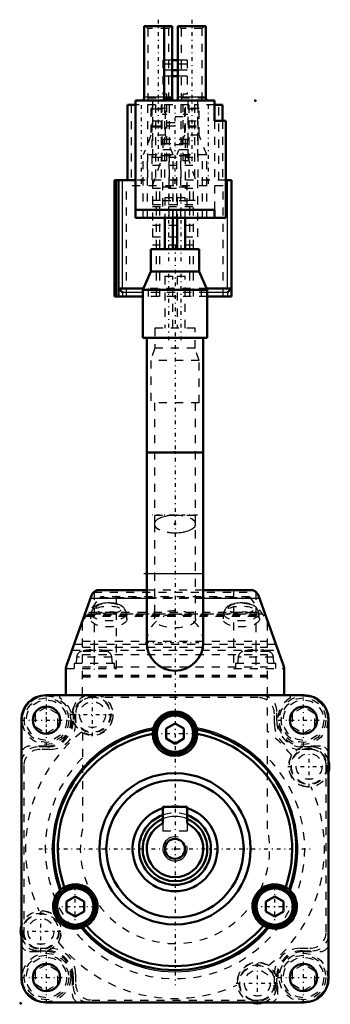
# Model space of a CAD drawing. Header units: millimetres. Extents: x -19 to 19, y -19 to 103.
import ezdxf

# ---------------------------------------------------------------- set-up
doc = ezdxf.new("R2010")
doc.units = ezdxf.units.MM
doc.linetypes.add('Center', pattern=[1.5, 0.45, -0.5, 0.05, -0.5])
doc.linetypes.add('Dashed', pattern=[2, 1, -1])
for name, color, linetype, lineweight in [('2d ConnectionPoints', 7, 'Continuous', 50), ('AM_0', 7, 'Continuous', 50), ('AM_4', 3, 'Continuous', 25), ('AM_5', 3, 'Continuous', 25), ('AM_7', 7, 'Center', 25), ('AM_9', 6, 'Dashed', 25)]:
    doc.layers.add(name, color=color, linetype=linetype, lineweight=lineweight)

# ---------------------------------------------------------------- blocks, each defined once
blk = doc.blocks.new('1_MHMF_Connector_9_Pin_A6_0_in_MSMF5AZL1S2_2')
at = {"layer": 'AM_0'}
for p, q in [((-5.87, 92), (-5.87, 82.7)), ((-4.9, 92), (-5.87, 92)), ((5.86, 92), (4.9, 92)), ((5.86, 92), (5.86, 90.04)), ((-7.5, 82.7), (-7.5, 68.3)), ((-4.9, 82.7), (-7.5, 82.7)), ((-7, 68.3), (-7, 82.7)), ((7, 82.7), (6.3, 82.7)), ((7, 68.3), (7, 82.7)), ((-4, 68.3), (-7.5, 68.3)), ((-3.93, 69.3), (-7, 69.3)), ((-7, 69.3), (-6.5, 68.8)), ((7, 69.3), (3.93, 69.3)), ((4, 68.3), (7, 68.3)), ((6.5, 68.8), (7, 69.3))]:
    blk.add_line(p, q, dxfattribs=at)
at = {"layer": 'AM_4'}
for p, q in [((-7.25, 68.3), (-7.25, 82.7)), ((-6.5, 69.3), (-6.5, 82.7)), ((6.5, 69.3), (6.5, 82.7)), ((-4, 68.8), (-6.5, 68.8)), ((-6.5, 68.8), (-6.5, 68.3)), ((6.5, 68.8), (4, 68.8)), ((6.5, 68.8), (6.5, 68.3))]:
    blk.add_line(p, q, dxfattribs=at)
at = {"layer": 'AM_7'}
for p, q in [((-4.14, 82.23), (-4.14, 92.46)), ((0, 82.23), (0, 92.46)), ((4.14, 82.23), (4.14, 92.46))]:
    blk.add_line(p, q, dxfattribs=at)
at = {"layer": 'AM_9'}
for p, q in [((-5.44, 92), (-5.44, 82.7)), ((-2.42, 92), (-4.9, 92)), ((-3.42, 92), (-3.42, 82.7)), ((-2.84, 82.7), (-2.84, 92)), ((-2.42, 92), (-2.42, 82.7)), ((1.72, 92), (-1.73, 92)), ((-1.73, 92), (-1.73, 82.7)), ((-1.3, 92), (-1.3, 82.7)), ((-0.73, 92), (-0.73, 82.7)), ((0.72, 92), (0.72, 82.7)), ((1.3, 82.7), (1.3, 92)), ((1.72, 92), (1.72, 82.7)), ((4.9, 92), (2.41, 92)), ((2.41, 92), (2.41, 82.7)), ((2.84, 92), (2.84, 82.7)), ((5.44, 82.7), (5.44, 92)), ((5.86, 90.04), (5.86, 82.7)), ((-1.5, 87.7), (-1.5, 85.7)), ((1.5, 87.7), (-1.5, 87.7)), ((1.5, 87.7), (1.5, 85.7)), ((1.5, 87.2), (-1.5, 87.2)), ((-2.8, 82), (-1.5, 85.7)), ((1.5, 86.45), (-1.5, 86.45)), ((1.5, 85.7), (-1.5, 85.7)), ((1.5, 85.7), (2.8, 82)), ((-6, 68.3), (-6, 82)), ((-2.3, 82), (-6, 82)), ((6.3, 82.7), (-4.9, 82.7)), ((-2.8, 82.7), (-2.8, 74.7)), ((-2.8, 81.71), (2.8, 81.71)), ((-2.3, 68.3), (-2.3, 82)), ((-1.86, 68.3), (-1.86, 82)), ((1.84, 82), (-1.86, 82)), ((-1.5, 79.45), (-1.5, 82.7)), ((1.5, 81.82), (-1.5, 81.82)), ((1.5, 79.45), (1.5, 82.7)), ((1.84, 68.3), (1.84, 82)), ((5.98, 82), (2.28, 82)), ((2.28, 68.3), (2.28, 82)), ((2.8, 82.7), (2.8, 74.7)), ((5.98, 68.3), (5.98, 82)), ((-2.8, 80.2), (-1.5, 80.2)), ((-2.8, 79.68), (2.8, 79.68)), ((-2.8, 79.45), (2.8, 79.45)), ((-1.5, 80.19), (1.5, 80.19)), ((1.5, 80.2), (2.8, 80.2)), ((-2.8, 77.12), (2.8, 77.12)), ((-2.8, 75.7), (2.8, 75.7)), ((-2.8, 74.7), (2.8, 74.7)), ((4, 68.8), (-4, 68.8)), ((4, 68.3), (-4, 68.3)), ((3.93, 69.3), (-3.93, 69.3)), ((-3.3, 68.3), (-3.3, 69.3)), ((3.3, 68.3), (3.3, 69.3))]:
    blk.add_line(p, q, dxfattribs=at)
blk = doc.blocks.new('2_Cable_Brake_Top_01_CE01_MSMF_0_in_MSMF5AZL1S2_2')
at = {"layer": 'AM_7'}
for p, q in [((-0.75, 62.92), (-0.75, 71.17)), ((0.75, 62.92), (0.75, 71.17)), ((2.8, 41.25), (-2.81, 41.25))]:
    blk.add_line(p, q, dxfattribs=at)
at = {"layer": 'AM_9'}
for p, q in [((-1.25, 70.8), (-0.25, 70.8)), ((-1.25, 70.8), (-1.25, 64.4)), ((-0.25, 64.4), (-0.25, 70.8)), ((0.25, 70.8), (1.25, 70.8)), ((0.25, 70.8), (0.25, 64.4)), ((1.25, 64.4), (1.25, 70.8)), ((2.48, 64.4), (-2.48, 64.4)), ((-2.48, 64.4), (-2.48, 61.9)), ((2.48, 61.9), (2.48, 64.4)), ((-2.48, 61.9), (-3, 60.4)), ((2.48, 61.9), (-2.48, 61.9)), ((3, 60.4), (2.48, 61.9)), ((3, 60.4), (-3, 60.4)), ((-3, 60.4), (-3, 55.15)), ((3, 55.15), (3, 60.4)), ((3, 55.15), (-3, 55.15)), ((-2.55, 55.15), (-2.55, 40.16)), ((2.55, 40.16), (2.55, 55.15)), ((-2.55, 41.25), (2.55, 41.25))]:
    blk.add_line(p, q, dxfattribs=at)
for start_param, end_param in [(6.283185, 10.995574), (4.712389, 6.283185)]:
    blk.add_ellipse((0, 40.16), major_axis=(2.55, 0), ratio=0.422618, start_param=start_param, end_param=end_param, dxfattribs=at)
blk = doc.blocks.new('3_Cable_Brake_Top_01_CE02_MSMF_0_in_MSMF5AZL1S2_2')
at = {"layer": 'AM_9'}
for p, q in [((-2.55, 40.16), (-2.55, 28.39)), ((2.55, 28.39), (2.55, 40.16)), ((-11.45, 28.15), (-9.22, 31.18)), ((-9.33, 31.04), (9.33, 31.04)), ((-9.29, 31.08), (9.29, 31.08)), ((9.22, 31.18), (-9.22, 31.18)), ((9.22, 31.18), (11.45, 28.15)), ((-10.65, 29.25), (10.65, 29.25)), ((-11.45, 19), (-11.45, 28.15)), ((-10.98, 28.79), (10.98, 28.79)), ((-10.88, 28.92), (10.88, 28.92)), ((10.82, 29.01), (-10.82, 29.01)), ((-10.78, 29.07), (10.78, 29.07)), ((-10.38, 29.14), (-10.45, 28.43)), ((-5.95, 28.43), (-6.02, 29.14)), ((6.02, 29.14), (5.95, 28.43)), ((10.45, 28.43), (10.38, 29.14)), ((11.45, 19), (11.45, 28.15)), ((-11.45, 25.7), (11.45, 25.7)), ((-11.45, 24.95), (11.45, 24.95)), ((-11.45, 24.04), (11.45, 24.04)), ((-11.45, 22.49), (11.45, 22.49)), ((-11.45, 21.48), (11.45, 21.48)), ((-11.45, 21.37), (11.45, 21.37)), ((-11.45, 21.36), (11.45, 21.36)), ((-11.45, 21.29), (11.45, 21.29))]:
    blk.add_line(p, q, dxfattribs=at)
for points in [[(-8.2, 30.42), (-8.33, 30.42), (-8.56, 30.4), (-8.8, 30.38), (-9.03, 30.33), (-9.25, 30.27), (-9.46, 30.2), (-9.67, 30.1), (-9.85, 29.99), (-9.99, 29.88), (-10.12, 29.75), (-10.21, 29.61), (-10.29, 29.47), (-10.35, 29.32), (-10.38, 29.16), (-10.38, 29.14)], [(-6.02, 29.14), (-6.02, 29.15), (-6.05, 29.32), (-6.11, 29.47), (-6.19, 29.61), (-6.28, 29.75), (-6.4, 29.87), (-6.53, 29.98), (-6.69, 30.08), (-6.88, 30.17), (-7.09, 30.25), (-7.31, 30.32), (-7.54, 30.37), (-7.78, 30.4), (-8.01, 30.42), (-8.2, 30.42)], [(8.2, 30.42), (8.07, 30.42), (7.84, 30.4), (7.6, 30.38), (7.37, 30.33), (7.15, 30.27), (6.94, 30.2), (6.73, 30.1), (6.55, 29.99), (6.41, 29.88), (6.28, 29.75), (6.19, 29.61), (6.11, 29.47), (6.05, 29.32), (6.02, 29.16), (6.02, 29.14)], [(10.38, 29.14), (10.38, 29.15), (10.35, 29.32), (10.29, 29.47), (10.21, 29.61), (10.12, 29.75), (10, 29.87), (9.87, 29.98), (9.71, 30.08), (9.52, 30.17), (9.31, 30.25), (9.09, 30.32), (8.86, 30.37), (8.62, 30.4), (8.39, 30.42), (8.2, 30.42)]]:
    blk.add_lwpolyline(points, dxfattribs=at)
for start_param, end_param in [(1.570796, 3.141593), (0, 1.570796), (3.141593, 6.283185)]:
    blk.add_ellipse((0, 40.17), major_axis=(2.55, 0), ratio=0.422618, start_param=start_param, end_param=end_param, dxfattribs=at)
for centre, major_axis in [((-8.2, 28.39), (2.25, 0)), ((-8.2, 29.1), (2.18, 0)), ((-8.2, 29.73), (-1.6, 0)), ((0, 28.39), (2.55, 0)), ((8.2, 28.39), (2.25, 0)), ((8.2, 29.1), (2.18, 0)), ((8.2, 29.73), (-1.6, 0))]:
    blk.add_ellipse(centre, major_axis=major_axis, ratio=0.422618, dxfattribs=at)
blk = doc.blocks.new('4_Motor_Connector_2_0_in_MSMF5AZL1S2_2')
at = {"layer": 'AM_0'}
for p, q in [((-3.8, 101.74), (-3.8, 92.94)), ((-0.35, 101.74), (-3.8, 101.74)), ((-1.35, 101.74), (-1.35, 92.94)), ((-0.35, 92.84), (-0.35, 101.74)), ((0.34, 92.84), (0.34, 101.74)), ((3.8, 101.74), (0.34, 101.74)), ((3.8, 92.94), (3.8, 101.74)), ((0.34, 97.54), (-0.35, 97.54)), ((0.34, 96.29), (-0.35, 96.29)), ((0.34, 95.54), (-0.35, 95.54)), ((-4.9, 78.04), (-4.9, 92.54)), ((4.9, 92.54), (-4.9, 92.54)), ((-4.1, 92.55), (-4.1, 92.54)), ((-1.76, 92.55), (-4.1, 92.55)), ((-1.76, 92.54), (-1.76, 92.55)), ((-0.34, 92.82), (-1.37, 92.82)), ((-0.34, 92.82), (-0.35, 92.84)), ((4.09, 92.55), (0.14, 92.55)), ((4.09, 92.55), (4.09, 92.54)), ((4.9, 90.04), (4.9, 92.54)), ((6.3, 90.04), (4.9, 90.04)), ((6.3, 90.04), (6.3, 78.04)), ((4.9, 79.04), (-4.9, 79.04)), ((6.3, 78.04), (-4.9, 78.04)), ((4.9, 79.04), (4.9, 78.04))]:
    blk.add_line(p, q, dxfattribs=at)
for points in [[(-3.8, 92.94), (-3.8, 92.9), (-3.81, 92.87), (-3.81, 92.83), (-3.82, 92.8), (-3.84, 92.77), (-3.85, 92.74), (-3.87, 92.71), (-3.89, 92.68), (-3.92, 92.65), (-3.94, 92.63), (-3.97, 92.61), (-4, 92.59), (-4.03, 92.57), (-4.06, 92.56), (-4.1, 92.55)], [(-1.76, 92.55), (-1.73, 92.54), (-1.69, 92.54), (-1.66, 92.54), (-1.65, 92.54)], [(-1.37, 92.82), (-1.38, 92.73), (-1.38, 92.64), (-1.36, 92.58), (-1.34, 92.54), (-1.33, 92.54), (-1.33, 92.54)], [(-1.35, 92.94), (-1.35, 92.9), (-1.36, 92.87), (-1.36, 92.83), (-1.37, 92.82)], [(-0.05, 92.54), (-0.07, 92.54), (-0.1, 92.54), (-0.12, 92.55), (-0.15, 92.56), (-0.17, 92.57), (-0.2, 92.58), (-0.22, 92.59), (-0.24, 92.61), (-0.26, 92.63), (-0.27, 92.64), (-0.29, 92.67), (-0.3, 92.69), (-0.32, 92.71), (-0.33, 92.73), (-0.33, 92.76), (-0.34, 92.79), (-0.34, 92.81), (-0.34, 92.82)], [(0.14, 92.55), (0.26, 92.62), (0.31, 92.7), (0.34, 92.79), (0.34, 92.84)], [(4.09, 92.55), (4.06, 92.56), (4.03, 92.58), (4, 92.59), (3.97, 92.61), (3.94, 92.63), (3.92, 92.66), (3.89, 92.68), (3.87, 92.71), (3.85, 92.74), (3.84, 92.77), (3.82, 92.8), (3.81, 92.84), (3.81, 92.87), (3.8, 92.9), (3.8, 92.94)]]:
    blk.add_lwpolyline(points, dxfattribs=at)
blk.add_arc((0.04, 92.84), 0.3, 270, 287.5901, dxfattribs=at)
at = {"layer": 'AM_4'}
for p, q in [((-1.35, 92.94), (-3.8, 92.94)), ((3.8, 92.94), (0.34, 92.94))]:
    blk.add_line(p, q, dxfattribs=at)
at = {"layer": 'AM_7'}
for p, q in [((-2.07, 102.53), (-2.07, 85.01)), ((2.07, 102.53), (2.07, 85.01))]:
    blk.add_line(p, q, dxfattribs=at)
at = {"layer": 'AM_9'}
for p, q in [((-3.67, 101.74), (-3.37, 101.44)), ((-3.37, 101.44), (-3.37, 92.54)), ((-0.77, 101.44), (-3.37, 101.44)), ((-1.35, 92.84), (-1.35, 101.74)), ((-0.77, 101.44), (-0.47, 101.74)), ((-0.77, 92.54), (-0.77, 101.44)), ((0.47, 101.74), (0.77, 101.44)), ((0.77, 101.44), (0.77, 92.54)), ((3.37, 101.44), (0.77, 101.44)), ((3.37, 101.44), (3.67, 101.74)), ((3.37, 92.54), (3.37, 101.44)), ((-1.5, 97.54), (-1.5, 93.34)), ((-0.35, 97.54), (-1.5, 97.54)), ((1.5, 97.54), (0.34, 97.54)), ((1.5, 97.54), (1.5, 93.34)), ((1.5, 97.04), (-1.5, 97.04)), ((-0.35, 96.29), (-1.5, 96.29)), ((1.5, 96.29), (0.34, 96.29)), ((-0.35, 95.54), (-1.5, 95.54)), ((1.5, 95.54), (0.34, 95.54)), ((-0.35, 92.84), (-3.81, 92.84)), ((-2.8, 92.54), (-2.8, 84.54)), ((-1.76, 92.55), (-0.14, 92.55)), ((-1.6, 85.09), (-1.6, 92.54)), ((-1, 93.34), (-1.5, 93.34)), ((-0.35, 92.94), (-1.35, 92.94)), ((-1.35, 92.78), (-0.34, 92.78)), ((-1, 85.09), (-1, 93.34)), ((3.81, 92.84), (0.34, 92.84)), ((1, 85.09), (1, 93.34)), ((1.5, 93.34), (1, 93.34)), ((1.6, 92.54), (1.6, 85.09)), ((2.8, 92.54), (2.8, 84.54)), ((-2.98, 91.54), (-2.98, 88.26)), ((-1.16, 91.54), (-2.98, 91.54)), ((-2.8, 91.53), (-1.6, 91.53)), ((-1.16, 88.26), (-1.16, 91.54)), ((1.16, 91.54), (1.16, 88.26)), ((2.98, 91.54), (1.16, 91.54)), ((1.6, 91.53), (2.8, 91.53)), ((2.98, 88.26), (2.98, 91.54)), ((-1.6, 90.84), (-1, 90.84)), ((1, 90.54), (-1, 90.54)), ((1, 90.84), (1.6, 90.84)), ((-2.8, 90.04), (-1.6, 90.04)), ((-2.8, 89.42), (-1.6, 89.42)), ((-2.8, 89.29), (-1.6, 89.29)), ((-1, 89.82), (1, 89.82)), ((-1, 89.42), (1, 89.42)), ((1.6, 90.04), (2.8, 90.04)), ((1.6, 89.42), (2.8, 89.42)), ((1.6, 89.29), (2.8, 89.29)), ((4.9, 90.04), (4.9, 79.04)), ((-2.98, 88.26), (-3.92, 85.81)), ((-1.16, 88.26), (-2.98, 88.26)), ((-0.22, 85.81), (-1.16, 88.26)), ((1.16, 88.26), (0.22, 85.81)), ((2.98, 88.26), (1.16, 88.26)), ((3.92, 85.81), (2.98, 88.26)), ((1, 87.04), (-1, 87.04)), ((-3.92, 78.04), (-3.92, 85.81)), ((-0.22, 85.81), (-3.92, 85.81)), ((-3.42, 78.04), (-3.42, 85.81)), ((-2.8, 85.54), (2.8, 85.54)), ((-0.72, 78.04), (-0.72, 85.81)), ((-0.22, 78.04), (-0.22, 85.81)), ((0.22, 78.04), (0.22, 85.81)), ((3.92, 85.81), (0.22, 85.81)), ((0.72, 78.04), (0.72, 85.81)), ((3.42, 78.04), (3.42, 85.81)), ((3.92, 78.04), (3.92, 85.81)), ((-2.8, 84.54), (2.8, 84.54)), ((-1, 85.09), (-1.6, 85.09)), ((1.6, 85.09), (1, 85.09))]:
    blk.add_line(p, q, dxfattribs=at)
for points in [[(-1.35, 92.78), (-1.35, 92.81), (-1.35, 92.83), (-1.35, 92.84)], [(-1.23, 92.54), (-1.24, 92.54), (-1.25, 92.54), (-1.26, 92.55), (-1.27, 92.56), (-1.28, 92.57), (-1.29, 92.58), (-1.3, 92.59), (-1.31, 92.61), (-1.32, 92.63), (-1.32, 92.64), (-1.33, 92.67), (-1.34, 92.69), (-1.34, 92.71), (-1.34, 92.73), (-1.35, 92.76), (-1.35, 92.78)], [(0.14, 92.55), (0.16, 92.56), (0.17, 92.57)]]:
    blk.add_lwpolyline(points, dxfattribs=at)
blk = doc.blocks.new('5_Cable_Motor_Top_01_MSMF_0_in_MSMF5AZL1S2_2')
at = {"layer": 'AM_0'}
for p, q in [((-1.25, 78.0374), (-1.25, 74.1373)), ((-0.25, 74.1373), (-0.25, 78.0374)), ((0.25, 78.0374), (0.25, 74.1373)), ((1.25, 74.1373), (1.25, 78.0374)), ((-2.9985, 74.1373), (-2.9985, 71.4078)), ((2.9985, 74.1373), (-2.9985, 74.1373)), ((2.9985, 71.4078), (2.9985, 74.1373)), ((-2.9985, 71.4078), (-3.9996, 69.1374)), ((2.9985, 71.4078), (-2.9985, 71.4078)), ((3.9996, 69.1374), (2.9985, 71.4078)), ((-3.9996, 69.1374), (-3.9996, 63.2078)), ((3.9996, 69.1374), (-3.9996, 69.1374)), ((3.9996, 63.2078), (3.9996, 69.1374)), ((3.9996, 63.2078), (-3.9996, 63.2078)), ((-3.5002, 63.2078), (-3.5002, 49.0312)), ((3.5002, 49.0312), (3.5002, 63.2078)), ((-3.5002, 49.0312), (3.5002, 49.0312))]:
    blk.add_line(p, q, dxfattribs=at)
at = {"layer": 'AM_7'}
for p, q in [((-0.75, 72.6624), (-0.75, 80.9124)), ((0.75, 72.6624), (0.75, 80.9124)), ((0, 74.6838), (0, -16.8601))]:
    blk.add_line(p, q, dxfattribs=at)
at = {"layer": 'AM_9'}
for p, q in [((-1.25, 80.5374), (-1.25, 78.0374)), ((-1.25, 80.5374), (-0.25, 80.5374)), ((-0.25, 78.0374), (-0.25, 80.5374)), ((0.25, 80.5374), (0.25, 78.0374)), ((0.25, 80.5374), (1.25, 80.5374)), ((1.25, 78.0374), (1.25, 80.5374))]:
    blk.add_line(p, q, dxfattribs=at)
blk = doc.blocks.new('6_Cable_Motor_Bottom_01_CM2_MSMF_0_in_MSMF5AZL1S2_2')
at = {"layer": 'AM_0'}
for p, q in [((-3.5, 49.03), (-3.5, 25.53)), ((-3.5, 49.03), (3.5, 49.03)), ((3.5, 25.53), (3.5, 49.03)), ((-3.5, 32), (-9.37, 32)), ((9.37, 32), (3.5, 32)), ((-10.32, 31.34), (-13.44, 22.66)), ((13.44, 22.66), (10.32, 31.34)), ((-13.5, 22.33), (-13.5, 19)), ((13.5, 22.33), (13.5, 19))]:
    blk.add_line(p, q, dxfattribs=at)
for points in [[(-10.32, 31.34), (-10.28, 31.42), (-10.24, 31.5), (-10.2, 31.57), (-10.14, 31.64), (-10.08, 31.7), (-10.02, 31.76), (-9.95, 31.82), (-9.88, 31.86), (-9.8, 31.9), (-9.72, 31.94), (-9.64, 31.97), (-9.55, 31.98), (-9.46, 32), (-9.38, 32), (-9.37, 32)], [(9.37, 32), (9.46, 32), (9.55, 31.98), (9.63, 31.97), (9.72, 31.94), (9.8, 31.91), (9.87, 31.87), (9.95, 31.82), (10.02, 31.77), (10.08, 31.71), (10.14, 31.64), (10.19, 31.57), (10.24, 31.5), (10.28, 31.42), (10.31, 31.34), (10.32, 31.34)]]:
    blk.add_lwpolyline(points, dxfattribs=at)
for centre, radius, start, end in [((0, 25.53), 3.5, 180, 0), ((-12.5, 22.33), 1, 160.1862, 180), ((12.5, 22.33), 1, 360, 19.8138)]:
    blk.add_arc(centre, radius, start, end, dxfattribs=at)
at = {"layer": 'AM_4'}
for p, q in [((-3.5, 34.03), (3.5, 34.03)), ((-10.44, 31), (-3.5, 31)), ((3.5, 31), (10.44, 31))]:
    blk.add_line(p, q, dxfattribs=at)
at = {"layer": 'AM_7'}
for p, q in [((-3.85, 34.03), (3.85, 34.03)), ((-10, 24.76), (-10, 22.18)), ((-3.68, 25.53), (3.68, 25.53)), ((10, 24.76), (10, 22.18))]:
    blk.add_line(p, q, dxfattribs=at)
at = {"layer": 'AM_9'}
for p, q in [((-10.06, 31.73), (10.06, 31.73)), ((-10, 31.78), (-10, 22.3)), ((-7.25, 22.3), (-7.25, 32)), ((3.5, 32), (-3.5, 32)), ((7.25, 32), (7.25, 22.3)), ((10, 31.78), (10, 22.3)), ((-3.5, 31), (3.5, 31)), ((-12.75, 24.58), (12.75, 24.58)), ((-12.49, 25.32), (12.49, 25.32)), ((-8.4, 24.42), (-11.6, 24.42)), ((11.6, 24.42), (8.4, 24.42)), ((-12.18, 23.72), (-12.25, 22.94)), ((-7.82, 23.72), (-12.18, 23.72)), ((-7.75, 22.94), (-7.82, 23.72)), ((7.82, 23.72), (7.75, 22.94)), ((12.18, 23.72), (7.82, 23.72)), ((12.25, 22.94), (12.18, 23.72)), ((-13.5, 22.3), (-7.25, 22.3)), ((-7.5, 22.94), (-12.5, 22.94)), ((-12.5, 22.94), (-12.5, 22.3)), ((-7.5, 22.3), (-7.5, 22.94)), ((7.25, 22.3), (13.5, 22.3)), ((12.5, 22.94), (7.5, 22.94)), ((7.5, 22.94), (7.5, 22.3)), ((12.5, 22.3), (12.5, 22.94))]:
    blk.add_line(p, q, dxfattribs=at)
for centre, radius, start, end in [((0, 25.53), 3.5, 0, 180), ((-11.38, 23.65), 0.8, 105.4427, 175), ((-10, 18.64), 6, 74.5573, 105.4427), ((-8.62, 23.65), 0.8, 5, 74.5573), ((8.62, 23.65), 0.8, 105.4427, 175), ((10, 18.64), 6, 74.5573, 105.4427), ((11.38, 23.65), 0.8, 5, 74.5573)]:
    blk.add_arc(centre, radius, start, end, dxfattribs=at)
blk = doc.blocks.new('7_MSMF5A2LNoWith_key_b_0_in_MSMF5AZL1S2_2')
at = {"layer": 'AM_0'}
for p, q in [((16, 19), (-16, 19)), ((-19, 16), (-19, -16)), ((19, -16), (19, 16)), ((-2.7, 14.75), (-2.75, 14.24)), ((0, 15.5), (-1.08, 14.87)), ((-1.08, 14.87), (-1.08, 13.63)), ((1.08, 14.87), (0, 15.5)), ((1.08, 13.63), (1.08, 14.87)), ((2.75, 14.24), (2.7, 14.75)), ((-1.08, 13.63), (0, 13)), ((0, 13), (1.08, 13.63)), ((-1.5, 5.2), (1.5, 5.2)), ((-1.5, 5.2), (-1.5, 3.16)), ((1.5, 5.2), (1.5, 3.16)), ((-13.7, -4.74), (-14.13, -5.04)), ((14.13, -5.04), (13.7, -4.74)), ((-12.34, -5.88), (-13.42, -6.5)), ((-11.26, -6.5), (-12.34, -5.88)), ((12.34, -5.88), (11.26, -6.5)), ((13.42, -6.5), (12.34, -5.88)), ((-13.42, -6.5), (-13.42, -7.75)), ((-11.26, -7.75), (-11.26, -6.5)), ((11.26, -6.5), (11.26, -7.75)), ((13.42, -7.75), (13.42, -6.5)), ((-13.42, -7.75), (-12.34, -8.37)), ((-12.34, -8.37), (-11.26, -7.75)), ((11.26, -7.75), (12.34, -8.37)), ((12.34, -8.37), (13.42, -7.75)), ((-11.43, -9.72), (-10.95, -9.5)), ((10.95, -9.5), (11.43, -9.72)), ((-16, -19), (16, -19))]:
    blk.add_line(p, q, dxfattribs=at)
for points in [[(-2.66, 14.97), (-2.66, 14.96), (-2.68, 14.88), (-2.69, 14.82), (-2.7, 14.77), (-2.7, 14.76), (-2.7, 14.75)], [(2.7, 14.75), (2.7, 14.76), (2.7, 14.8), (2.69, 14.84), (2.67, 14.9), (2.66, 14.97)], [(-14.13, -5.04), (-14.14, -5.04), (-14.16, -5.06), (-14.2, -5.1), (-14.24, -5.14), (-14.29, -5.18)], [(14.29, -5.18), (14.28, -5.18), (14.23, -5.12), (14.18, -5.08), (14.14, -5.05), (14.13, -5.04), (14.13, -5.04)], [(-11.63, -9.78), (-11.63, -9.78), (-11.55, -9.76), (-11.49, -9.74), (-11.44, -9.72), (-11.43, -9.72), (-11.43, -9.72)], [(11.43, -9.72), (11.44, -9.72), (11.47, -9.73), (11.51, -9.75), (11.57, -9.77), (11.63, -9.78)]]:
    blk.add_lwpolyline(points, dxfattribs=at)
for centre, radius in [((-15.91, 15.91), 1.7), ((15.91, 15.91), 1.7), ((0, 14.25), 2.5), ((0, 14.25), 2.25), ((0, 0), 9.36), ((0, 0), 8.5), ((0, 0), 1.23), ((-12.34, -7.13), 2.5), ((12.34, -7.13), 2.5), ((-12.34, -7.13), 2.25), ((12.34, -7.13), 2.25), ((-15.91, -15.91), 1.7), ((15.91, -15.91), 1.7)]:
    blk.add_circle(centre, radius, dxfattribs=at)
for centre, radius, start, end in [((-16, 16), 3, 90, 180), ((16, 16), 3, 0, 90), ((0, 14.25), 2.75, 15.0985, 164.9015), ((0, 0), 15, 100.3828, 199.6172), ((0, 0), 15, 340.3828, 79.6172), ((0, 0), 14.5, 100.9325, 199.0675), ((0, 14.25), 2.75, 180.2741, 359.7259), ((0, 0), 14.5, 340.9325, 79.0675), ((16.6, 10.2), 2.5, 343.7398, 16.2602), ((0, 0), 5.25, 106.6015, 73.3985), ((0, 0), 5.25, 82.0861, 97.9139), ((0, 0), 4.45, 109.699, 70.301), ((0, 0), 4, 112.0243, 67.9757), ((0, 0), 3.5, 115.3769, 64.6231), ((-12.34, -7.13), 2.75, 300.2741, 119.7259), ((12.34, -7.13), 2.75, 60.2741, 239.7259), ((-12.34, -7.13), 2.75, 135.0985, 284.9015), ((12.34, -7.13), 2.75, 255.0985, 44.9015), ((-16.6, -10.2), 2.5, 163.7398, 196.2602), ((0, 0), 15, 220.3828, 319.6172), ((0, 0), 14.5, 220.9325, 319.0675), ((-16, -16), 3, 180, 270), ((16, -16), 3, 270, 0), ((10.2, -16.6), 2.5, 253.7398, 286.2602)]:
    blk.add_arc(centre, radius, start, end, dxfattribs=at)
at = {"layer": 'AM_4'}
for start, end in [(100.0598, 199.9402), (340.0598, 79.9402), (220.0598, 319.9402)]:
    blk.add_arc((0, 0), 15.2, start, end, dxfattribs=at)
at = {"layer": 'AM_5'}
blk.add_arc((0, 0), 1.5, 75, 15, dxfattribs=at)
at = {"layer": 'AM_7'}
for p, q in [((-15.9, 12.76), (-15.9, 19.06)), ((-10.2, 13.92), (-10.2, 19.28)), ((15.91, 12.76), (15.91, 19.06)), ((-15.91, 14.12), (-15.91, 17.69)), ((-19.05, 15.91), (-12.75, 15.91)), ((-12.88, 16.6), (-7.52, 16.6)), ((12.76, 15.91), (19.06, 15.91)), ((-2.62, 14.25), (2.62, 14.25)), ((16.6, 7.57), (16.6, 12.82)), ((13.97, 10.2), (19.23, 10.2)), ((-16.86, 0), (16.86, 0)), ((-12.34, -9.75), (-12.34, -4.5)), ((12.34, -9.75), (12.34, -4.5)), ((-14.97, -7.13), (-9.72, -7.13)), ((9.72, -7.13), (14.97, -7.13)), ((-16.6, -12.83), (-16.6, -7.57)), ((-19.23, -10.2), (-13.97, -10.2)), ((-15.91, -19.06), (-15.91, -12.76)), ((15.91, -19.06), (15.91, -12.76)), ((10.2, -19.23), (10.2, -13.97)), ((-19.06, -15.91), (-12.76, -15.91)), ((7.57, -16.6), (12.82, -16.6)), ((12.76, -15.91), (19.06, -15.91))]:
    blk.add_line(p, q, dxfattribs=at)
at = {"layer": 'AM_9'}
for p, q in [((15.95, 18.95), (-15.95, 18.95)), ((-14.3, 19), (-14.3, 18.68)), ((10.3, 18.7), (-10.3, 18.7)), ((11.45, 2.48), (11.45, 18.81)), ((14.3, 18.68), (14.3, 19)), ((-15.91, 17.51), (-17.29, 16.71)), ((-14.52, 16.71), (-15.91, 17.51)), ((15.91, 17.51), (14.52, 16.71)), ((17.29, 16.71), (15.91, 17.51)), ((-18.95, 15.95), (-18.95, -15.95)), ((-17.29, 16.71), (-17.29, 15.11)), ((-14.52, 15.11), (-14.52, 16.71)), ((-12.6, 17), (-12.6, 15.8)), ((-12.3, 16.7), (-12.3, 15.5)), ((12.3, 15.5), (12.3, 16.7)), ((12.6, 15.8), (12.6, 17)), ((14.52, 16.71), (14.52, 15.11)), ((17.29, 15.11), (17.29, 16.71)), ((18.95, -15.95), (18.95, 15.95)), ((-17.29, 15.11), (-15.91, 14.31)), ((-15.91, 14.31), (-14.52, 15.11)), ((14.52, 15.11), (15.91, 14.31)), ((15.91, 14.31), (17.29, 15.11)), ((-11.45, 14.38), (-11.45, 2.48)), ((-15.91, 12.71), (-18, 12.71)), ((-15.8, 12.6), (-17, 12.6)), ((-15.5, 12.3), (-16.7, 12.3)), ((16.7, 12.3), (15.5, 12.3)), ((17, 12.6), (15.8, 12.6)), ((18, 12.71), (15.91, 12.71)), ((-18.7, 10.3), (-18.7, -10.3)), ((18.7, -10.3), (18.7, 10.3)), ((-1.5, 3.16), (-1.5, 2.2)), ((1.5, 3.16), (1.5, 2.2)), ((1.5, 2.2), (-1.5, 2.2)), ((-18, -12.71), (-15.91, -12.71)), ((-17, -12.6), (-15.8, -12.6)), ((-16.7, -12.3), (-15.5, -12.3)), ((15.5, -12.3), (16.7, -12.3)), ((15.8, -12.6), (17, -12.6)), ((15.91, -12.71), (18, -12.71)), ((-15.91, -14.31), (-17.29, -15.11)), ((-14.52, -15.11), (-15.91, -14.31)), ((15.91, -14.31), (14.52, -15.11)), ((17.29, -15.11), (15.91, -14.31)), ((-17.29, -15.11), (-17.29, -16.71)), ((-14.52, -16.71), (-14.52, -15.11)), ((-12.6, -15.8), (-12.6, -17)), ((-12.3, -15.5), (-12.3, -16.7)), ((12.3, -16.7), (12.3, -15.5)), ((12.6, -17), (12.6, -15.8)), ((14.52, -15.11), (14.52, -16.71)), ((17.29, -16.71), (17.29, -15.11)), ((-17.29, -16.71), (-15.91, -17.51)), ((-15.91, -17.51), (-14.52, -16.71)), ((-12.71, -15.91), (-12.71, -18)), ((12.71, -18), (12.71, -15.91)), ((14.52, -16.71), (15.91, -17.51)), ((15.91, -17.51), (17.29, -16.71)), ((-15.95, -18.95), (15.95, -18.95)), ((-10.3, -18.7), (10.3, -18.7))]:
    blk.add_line(p, q, dxfattribs=at)
blk.add_lwpolyline([(1.5, 3.71), (1.48, 3.72), (1.42, 3.74), (1.33, 3.77), (1.2, 3.82), (1.04, 3.86), (0.84, 3.91), (0.62, 3.95), (0.37, 3.98), (0.13, 4), (-0.12, 4), (-0.36, 3.98), (-0.58, 3.96), (-0.79, 3.92), (-0.99, 3.88), (-1.16, 3.83), (-1.3, 3.78), (-1.41, 3.74), (-1.48, 3.72), (-1.5, 3.71)], dxfattribs=at)
for centre, radius in [((-15.9, 15.91), 3), ((-15.9, 15.91), 2.75), ((-15.9, 15.91), 2.5), ((-10.2, 16.6), 2.5), ((-10.2, 16.6), 2.25), ((-10.2, 16.6), 2.18), ((15.91, 15.91), 3), ((15.91, 15.91), 2.75), ((15.91, 15.91), 2.5), ((-10.2, 16.6), 1.6), ((16.6, 10.2), 2.25), ((16.6, 10.2), 2.18), ((16.6, 10.2), 1.6), ((-16.6, -10.2), 2.25), ((-16.6, -10.2), 2.18), ((-16.6, -10.2), 1.6), ((-15.91, -15.91), 3), ((-15.91, -15.91), 2.75), ((15.91, -15.91), 3), ((15.91, -15.91), 2.75), ((-15.91, -15.91), 2.5), ((10.2, -16.6), 2.25), ((10.2, -16.6), 2.18), ((15.91, -15.91), 2.5), ((10.2, -16.6), 1.6)]:
    blk.add_circle(centre, radius, dxfattribs=at)
for centre, radius, start, end in [((-15.95, 15.95), 3, 90, 180), ((-15.91, 15.91), 3.2, 270.003, 59.7916), ((-10.6, 17), 2, 90, 180), ((-10.3, 16.7), 2, 90, 180), ((-10.2, 16.6), 2.55, 237.7576, 70.2501), ((10.3, 16.7), 2, 0, 90), ((10.6, 17), 2, 360, 90), ((15.91, 15.91), 3.2, 120.2084, 269.997), ((15.95, 15.95), 3, 0, 90), ((-15.8, 15.8), 3.2, 270, 0), ((-15.5, 15.5), 3.2, 270, 360), ((15.5, 15.5), 3.2, 180, 270), ((15.8, 15.8), 3.2, 180, 270), ((0, 0), 18.5, 128.674, 204.464), ((0, 0), 18.5, 38.674, 51.7628), ((-18, 11.71), 1, 90, 180), ((-17, 10.6), 2, 90, 180), ((-16.7, 10.3), 2, 90, 180), ((16.6, 10.2), 2.5, 16.2602, 343.7398), ((16.7, 10.3), 2, 0, 90), ((17, 10.6), 2, 360, 90), ((18, 11.71), 1, 0, 90), ((0, 0), 16.06, 135.4856, 44.5144), ((16.6, 10.2), 2.55, 147.7576, 275.3804), ((0, 0), 18.5, 308.674, 24.464), ((0, 0), 5.25, 97.9139, 106.6015), ((0, 0), 5.25, 73.3985, 82.0861), ((0, 0), 4.45, 70.301, 109.699), ((0, 0), 11.72, 167.7582, 12.2418), ((-16.6, -10.2), 2.5, 196.2602, 163.7398), ((-16.6, -10.2), 2.55, 327.7576, 95.3804), ((-17, -10.6), 2, 180, 270), ((-16.7, -10.3), 2, 180, 270), ((16.7, -10.3), 2, 270, 360), ((17, -10.6), 2, 270, 0), ((-18, -11.71), 1, 180, 270), ((0, 0), 18.5, 218.674, 294.464), ((18, -11.71), 1, 270, 0), ((-15.91, -15.91), 3.2, 0.0017, 89.9983), ((-15.8, -15.8), 3.2, 360, 90), ((-15.5, -15.5), 3.2, 360, 90), ((15.5, -15.5), 3.2, 90, 180), ((15.8, -15.8), 3.2, 90, 180), ((15.91, -15.91), 3.2, 90.0017, 179.9983), ((10.2, -16.6), 2.55, 57.7576, 185.3804), ((10.2, -16.6), 2.5, 286.2602, 253.7398), ((-15.95, -15.95), 3, 180, 270), ((-10.6, -17), 2, 180, 270), ((-10.3, -16.7), 2, 180, 270), ((10.3, -16.7), 2, 270, 0), ((10.6, -17), 2, 270, 0), ((15.95, -15.95), 3, 270, 360), ((-11.71, -18), 1, 180, 270), ((11.71, -18), 1, 270, 360)]:
    blk.add_arc(centre, radius, start, end, dxfattribs=at)

msp = doc.modelspace()

# ---------------------------------------------------------------- linework, layer by layer
at = {"layer": '2d ConnectionPoints'}
for p in [(-2.07, 92.54), (-2.07, 92.54), (2.07, 92.54), (2.07, 92.54), (9.95, 92.54), (9.95, 92.54), (-4.14, 82.7), (-4.14, 82.7), (-4.14, 82.7), (0, 82.7), (0, 82.7), (0, 82.7), (4.14, 82.7), (4.14, 82.7), (4.14, 82.7), (0, 78.04), (0, 78.04), (0, 68.3), (0, 49.03), (0, 49.03), (0, 40.17), (0, 40.17), (0, 19), (0, 19), (0, 19), (0, 19), (0, 0), (-19.1, -19.1)]:
    msp.add_point(p, dxfattribs=at)

# ---------------------------------------------------------------- block references
for name in ['4_Motor_Connector_2_0_in_MSMF5AZL1S2_2', '1_MHMF_Connector_9_Pin_A6_0_in_MSMF5AZL1S2_2', '5_Cable_Motor_Top_01_MSMF_0_in_MSMF5AZL1S2_2', '2_Cable_Brake_Top_01_CE01_MSMF_0_in_MSMF5AZL1S2_2', '6_Cable_Motor_Bottom_01_CM2_MSMF_0_in_MSMF5AZL1S2_2', '3_Cable_Brake_Top_01_CE02_MSMF_0_in_MSMF5AZL1S2_2', '7_MSMF5A2LNoWith_key_b_0_in_MSMF5AZL1S2_2']:
    msp.add_blockref(name, (0, 0))

doc.saveas('drawing.dxf')
